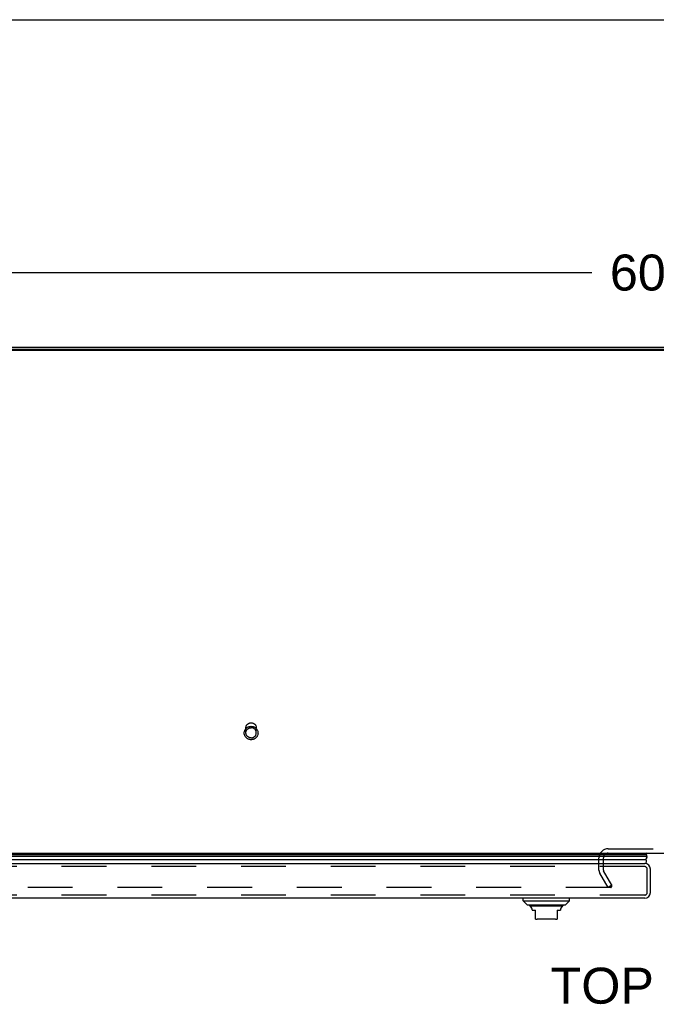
# Model space of a CAD drawing. Header units: inches. Extents: x 0 to 193, y 0 to 125.
# Tile 180 of 256: x 43 to 58, y 102 to 125. Entities that reach past the tile are written whole.
import ezdxf

# ---------------------------------------------------------------- set-up
doc = ezdxf.new("R2010")
doc.units = ezdxf.units.IN
doc.header["$LTSCALE"] = 10.635988
doc.header["$MEASUREMENT"] = 0
doc.linetypes.add('HIDDEN', pattern=[0.2, 0.1, -0.1])
doc.layers.get('0').update_dxf_attribs({"linetype": 'CONTINUOUS'})
for name, color, linetype in [('DEFAULT_2', 8, 'HIDDEN'), ('DIMENSIONS', 7, 'CONTINUOUS'), ('LEFTHAND_DOOR_ASSEMBLY', 7, 'CONTINUOUS')]:
    doc.layers.add(name, color=color, linetype=linetype)
doc.styles.get("Standard").update_dxf_attribs({"font": 'arial.ttf'})
doc.dimstyles.new('DIMSTYLE_1', dxfattribs={"dimtxt": 0.853154, "dimasz": 1.137539, "dimexe": 0.09, "dimexo": 0.07, "dimgap": 0.0375, "dimtad": 0, "dimtih": 1, "dimtoh": 1, "dimzin": 4, "dimdsep": 46, "dimtxsty": 'Standard', "dimblk": '_FILLED', "dimblk1": '_FILLED', "dimblk2": '_FILLED', "dimcen": 0.09, "dimadec": 3, "dimazin": 1, "dimtfac": 1, "dimtdec": 3, "dimtofl": 0, "dimtmove": 0, "dimatfit": 3, "dimldrblk": '_FILLED', "dimfxl": 0, "dimtolj": 1, "dimtzin": 4, "dimarcsym": 0})

# ---------------------------------------------------------------- blocks, each defined once
blk = doc.blocks.new('_FILLED')
at = {"color": 0, "linetype": 'ByBlock'}
blk.add_solid([(0, 0), (-1, 0.2), (-1, -0.2)], dxfattribs=at)
blk = doc.blocks.new('*D5')
at = {"layer": 'DIMENSIONS', "color": 2, "linetype": 'Continuous'}
for p, q in [((28.858, 118.11), (28.858, 120.158)), ((88.858, 118.11), (88.858, 120.158)), ((28.858, 119.134), (56.941, 119.134)), ((88.858, 119.134), (60.776, 119.134))]:
    blk.add_line(p, q, dxfattribs=at)
at = {"layer": 'DIMENSIONS', "color": 2, "linetype": 'Continuous', "xscale": 1.1375387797, "yscale": 1.1375387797, "zscale": 1.1375387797, "rotation": 180}
blk.add_blockref('_FILLED', (28.858, 119.134), dxfattribs=at)
at = {"layer": 'DIMENSIONS', "color": 2, "linetype": 'Continuous', "xscale": 1.1375387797, "yscale": 1.1375387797, "zscale": 1.1375387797}
blk.add_blockref('_FILLED', (88.858, 119.134), dxfattribs=at)
at = {"layer": 'DIMENSIONS', "color": 2, "linetype": 'Continuous', "insert": (58.858, 119.56), "char_height": 0.8532, "width": 2.98128, "attachment_point": 2, "line_spacing_factor": 0.9}
blk.add_mtext('60.00', dxfattribs=at)

msp = doc.modelspace()

# ---------------------------------------------------------------- linework, layer by layer
at = {"color": 7, "linetype": 'Continuous'}
for p, q in [((0, 125.129), (193.382, 125.129)), ((88.744, 117.285), (28.973, 117.285)), ((30.608, 105.366), (87.108, 105.366))]:
    msp.add_line(p, q, dxfattribs=at)
at = {"color": 3, "linetype": 'Continuous'}
for p, q in [((88.744, 117.312), (28.973, 117.312)), ((29.084, 117.366), (88.632, 117.366))]:
    msp.add_line(p, q, dxfattribs=at)
at = {"layer": 'DEFAULT_2', "color": 8, "linetype": 'HIDDEN'}
for p, q in [((48.734, 108.22), (48.734, 108.335)), ((48.982, 108.22), (48.982, 108.335)), ((57.327, 105.47), (60.389, 105.47)), ((57.108, 104.961), (57.108, 105.251)), ((57.212, 104.96), (57.212, 105.251)), ((57.323, 104.553), (57.127, 104.893)), ((57.413, 104.605), (57.217, 104.945)), ((57.413, 104.605), (57.323, 104.553)), ((57.404, 104.618), (57.404, 104.566)), ((57.389, 104.553), (30.426, 104.553))]:
    msp.add_line(p, q, dxfattribs=at)
for points in [[(48.858, 108.055), (48.846, 108.056), (48.834, 108.057), (48.822, 108.059), (48.81, 108.062), (48.799, 108.066), (48.787, 108.071), (48.777, 108.077), (48.766, 108.083), (48.756, 108.09), (48.747, 108.098), (48.738, 108.106), (48.73, 108.115), (48.723, 108.125), (48.717, 108.135), (48.711, 108.145), (48.706, 108.156), (48.702, 108.167), (48.699, 108.179), (48.697, 108.19), (48.695, 108.202), (48.695, 108.214), (48.695, 108.226), (48.697, 108.237), (48.699, 108.249), (48.702, 108.261), (48.706, 108.272), (48.711, 108.283), (48.717, 108.293), (48.723, 108.303), (48.73, 108.313), (48.738, 108.322), (48.747, 108.33), (48.756, 108.338), (48.766, 108.345), (48.776, 108.351), (48.787, 108.357), (48.799, 108.362), (48.81, 108.366), (48.822, 108.369), (48.834, 108.371), (48.846, 108.372), (48.858, 108.373)], [(48.734, 108.335), (48.735, 108.345), (48.736, 108.354), (48.738, 108.363), (48.74, 108.372), (48.744, 108.381), (48.748, 108.39), (48.753, 108.398), (48.758, 108.406), (48.764, 108.413), (48.771, 108.42), (48.778, 108.427), (48.785, 108.432), (48.794, 108.438), (48.802, 108.442), (48.811, 108.446), (48.82, 108.449), (48.829, 108.452), (48.839, 108.454), (48.849, 108.455), (48.858, 108.455)], [(48.734, 108.22), (48.735, 108.229), (48.736, 108.238), (48.738, 108.248), (48.74, 108.257), (48.744, 108.265), (48.748, 108.274), (48.753, 108.282), (48.758, 108.29), (48.764, 108.297), (48.771, 108.304), (48.778, 108.311), (48.785, 108.316), (48.794, 108.322), (48.802, 108.326), (48.811, 108.33), (48.82, 108.333), (48.829, 108.336), (48.839, 108.338), (48.849, 108.339), (48.858, 108.339)], [(48.858, 108.455), (48.868, 108.455), (48.878, 108.454), (48.887, 108.452), (48.897, 108.449), (48.906, 108.446), (48.915, 108.442), (48.923, 108.438), (48.931, 108.432), (48.939, 108.427), (48.946, 108.42), (48.953, 108.413), (48.959, 108.406), (48.964, 108.398), (48.969, 108.39), (48.973, 108.381), (48.976, 108.372), (48.979, 108.363), (48.981, 108.354), (48.982, 108.345), (48.982, 108.335)], [(48.858, 108.373), (48.871, 108.372), (48.883, 108.371), (48.895, 108.369), (48.907, 108.366), (48.918, 108.362), (48.929, 108.357), (48.94, 108.351), (48.951, 108.345), (48.96, 108.338), (48.97, 108.33), (48.978, 108.322), (48.986, 108.313), (48.994, 108.303), (49, 108.293), (49.006, 108.283), (49.011, 108.272), (49.015, 108.261), (49.018, 108.249), (49.02, 108.238), (49.021, 108.226), (49.022, 108.214), (49.021, 108.202), (49.02, 108.191), (49.018, 108.179), (49.015, 108.167), (49.011, 108.156), (49.006, 108.145), (49, 108.135), (48.994, 108.125), (48.986, 108.115), (48.978, 108.106), (48.97, 108.098), (48.96, 108.09), (48.951, 108.083), (48.94, 108.077), (48.929, 108.071), (48.918, 108.066), (48.907, 108.062), (48.895, 108.059), (48.883, 108.057), (48.871, 108.056), (48.858, 108.055)], [(48.982, 108.22), (48.982, 108.229), (48.981, 108.238), (48.979, 108.248), (48.976, 108.257), (48.973, 108.265), (48.969, 108.274), (48.964, 108.282), (48.959, 108.29), (48.953, 108.297), (48.946, 108.304), (48.939, 108.311), (48.931, 108.316), (48.923, 108.322), (48.915, 108.326), (48.906, 108.33), (48.897, 108.333), (48.887, 108.336), (48.878, 108.338), (48.868, 108.339), (48.858, 108.339)], [(48.858, 108.1), (48.849, 108.1), (48.839, 108.101), (48.829, 108.103), (48.82, 108.106), (48.811, 108.109), (48.802, 108.113), (48.794, 108.117), (48.785, 108.123), (48.778, 108.128), (48.771, 108.135), (48.764, 108.142), (48.758, 108.149), (48.753, 108.157), (48.748, 108.165), (48.744, 108.174), (48.74, 108.183), (48.738, 108.192), (48.736, 108.201), (48.735, 108.21), (48.734, 108.22)], [(48.858, 108.1), (48.868, 108.1), (48.878, 108.101), (48.887, 108.103), (48.897, 108.106), (48.906, 108.109), (48.915, 108.113), (48.923, 108.117), (48.931, 108.123), (48.939, 108.128), (48.946, 108.135), (48.953, 108.142), (48.959, 108.149), (48.964, 108.157), (48.969, 108.165), (48.973, 108.174), (48.976, 108.183), (48.979, 108.192), (48.981, 108.201), (48.982, 108.21), (48.982, 108.22)], [(57.389, 104.553), (57.391, 104.553), (57.393, 104.553), (57.394, 104.554), (57.396, 104.554), (57.397, 104.555), (57.399, 104.556), (57.4, 104.557), (57.401, 104.558), (57.402, 104.559), (57.403, 104.56), (57.404, 104.562), (57.404, 104.563), (57.404, 104.565), (57.404, 104.566)], [(57.404, 104.566), (57.404, 104.566), (57.404, 104.568), (57.404, 104.569), (57.403, 104.57), (57.403, 104.572)]]:
    msp.add_lwpolyline(points, dxfattribs=at)
for centre, radius, start, end in [((57.327, 105.251), 0.219, 90, 180), ((57.327, 105.251), 0.115, 90, 180), ((57.245, 104.961), 0.137, 180, 210), ((57.245, 104.961), 0.033, 180, 210)]:
    msp.add_arc(centre, radius, start, end, dxfattribs=at)
at = {"layer": 'LEFTHAND_DOOR_ASSEMBLY', "color": 7, "linetype": 'Continuous'}
for p, q in [((29.608, 105.331), (58.233, 105.331)), ((29.614, 105.345), (58.226, 105.345)), ((29.617, 105.354), (58.224, 105.354)), ((58.245, 105.366), (58.224, 105.354)), ((58.226, 105.345), (58.227, 105.343)), ((58.227, 105.343), (58.228, 105.342)), ((58.228, 105.342), (58.229, 105.34)), ((58.229, 105.34), (58.23, 105.338)), ((58.23, 105.338), (58.23, 105.338)), ((58.23, 105.338), (58.231, 105.336)), ((58.231, 105.336), (58.231, 105.336)), ((58.231, 105.336), (58.232, 105.334)), ((58.232, 105.334), (58.232, 105.333)), ((58.232, 105.333), (58.233, 105.331)), ((58.242, 105.288), (29.599, 105.288)), ((29.627, 105.213), (58.214, 105.213)), ((58.215, 105.215), (58.214, 105.213)), ((55.307, 104.236), (55.307, 104.296)), ((55.307, 104.236), (56.41, 104.236)), ((55.406, 104.138), (55.307, 104.236)), ((55.406, 104.138), (56.311, 104.138)), ((56.311, 104.138), (56.41, 104.236)), ((56.41, 104.236), (56.41, 104.296)), ((56.242, 104.111), (55.475, 104.111)), ((55.524, 104.025), (55.524, 104.012)), ((55.524, 104.012), (55.602, 104.012)), ((55.602, 103.802), (55.602, 104.012)), ((56.114, 104.012), (56.193, 104.012)), ((56.114, 104.012), (56.114, 103.802)), ((56.193, 104.025), (56.193, 104.012)), ((56.075, 103.796), (55.642, 103.796))]:
    msp.add_line(p, q, dxfattribs=at)
at = {"layer": 'LEFTHAND_DOOR_ASSEMBLY', "color": 3, "linetype": 'Continuous'}
for p, q in [((29.649, 105.121), (58.192, 105.121)), ((58.327, 104.431), (58.327, 104.986)), ((58.192, 104.296), (29.649, 104.296))]:
    msp.add_line(p, q, dxfattribs=at)
at = {"layer": 'LEFTHAND_DOOR_ASSEMBLY', "color": 8, "linetype": 'HIDDEN'}
for p, q in [((58.192, 105.046), (29.649, 105.046)), ((58.252, 104.431), (58.252, 104.986)), ((58.192, 104.371), (29.649, 104.371))]:
    msp.add_line(p, q, dxfattribs=at)
at = {"layer": 'LEFTHAND_DOOR_ASSEMBLY', "color": 7, "linetype": 'Continuous'}
msp.add_lwpolyline([(58.242, 105.288), (58.242, 105.285), (58.242, 105.283), (58.242, 105.281), (58.242, 105.278), (58.241, 105.276), (58.241, 105.273), (58.241, 105.271), (58.24, 105.268), (58.24, 105.266), (58.239, 105.264), (58.239, 105.261), (58.238, 105.259), (58.237, 105.256), (58.236, 105.254), (58.236, 105.252), (58.235, 105.249), (58.234, 105.247), (58.233, 105.244), (58.232, 105.242), (58.231, 105.24), (58.23, 105.237), (58.228, 105.235), (58.227, 105.233), (58.226, 105.231), (58.225, 105.228), (58.223, 105.226), (58.222, 105.224), (58.22, 105.221), (58.219, 105.219), (58.217, 105.217), (58.215, 105.215)], dxfattribs=at)
for centre, radius, start, end in [((58.196, 105.342), 0.03, 6.412, 23.7978), ((58.186, 105.299), 0.0569, 348.7115, 34.5669), ((58.187, 105.171), 0.05, 271.7539, 57.3282), ((55.494, 104.16), 0.0492, 206.1149, 270), ((56.223, 104.16), 0.0492, 270, 333.8851), ((55.494, 104.11), 0.0197, 179.8854, 240), ((55.445, 104.025), 0.0787, 0, 60), ((56.272, 104.025), 0.0787, 120, 180), ((56.223, 104.11), 0.0197, 300, 0.1146), ((55.642, 103.914), 0.118, 250.5215, 270), ((56.075, 103.914), 0.118, 270, 289.4747)]:
    msp.add_arc(centre, radius, start, end, dxfattribs=at)
at = {"layer": 'LEFTHAND_DOOR_ASSEMBLY', "color": 3, "linetype": 'Continuous'}
for centre, start, end in [((58.192, 104.986), 0, 90), ((58.192, 104.431), 270, 360)]:
    msp.add_arc(centre, 0.135, start, end, dxfattribs=at)
at = {"layer": 'LEFTHAND_DOOR_ASSEMBLY', "color": 8, "linetype": 'HIDDEN'}
for centre, start, end in [((58.192, 104.986), 0, 90), ((58.192, 104.431), 270, 360)]:
    msp.add_arc(centre, 0.06, start, end, dxfattribs=at)
at = {"layer": 'LEFTHAND_DOOR_ASSEMBLY', "color": 7, "linetype": 'Continuous'}
for start_param, end_param in [(0.260445, 0.346101), (-0.467087, -0.001474)]:
    msp.add_ellipse((57.977, 105.288), major_axis=(0.265, 0), ratio=0.632157, start_param=start_param, end_param=end_param, dxfattribs=at)

# ---------------------------------------------------------------- texts
at = {"layer": 'DIMENSIONS', "color": 2, "linetype": 'Continuous', "insert": (58.874, 102.649), "char_height": 0.8532, "width": 5.8135, "attachment_point": 2, "line_spacing_factor": 0.9}
msp.add_mtext('TOP VIEW', dxfattribs=at)

# ---------------------------------------------------------------- dimensions: what is measured, and where the dimension line sits
at = {"layer": 'DIMENSIONS', "color": 2, "linetype": 'Continuous'}
dim = msp.add_linear_dim(base=(28.858, 119.134), p1=(88.858, 118.04), p2=(28.858, 118.04), angle=180, dimstyle='DIMSTYLE_1', dxfattribs=at)
dim.commit()
dim.dimension.update_dxf_attribs({"geometry": '*D5', "text_midpoint": (58.852, 119.129), "dimtype": 160})

doc.saveas('drawing.dxf')
